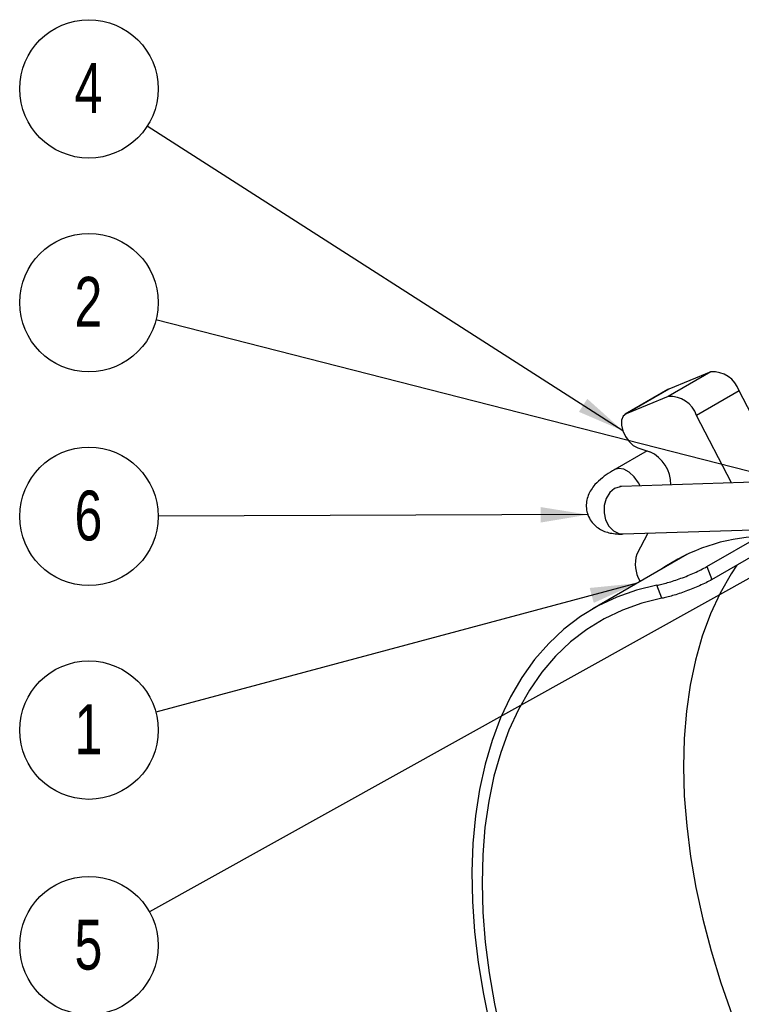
# Model space of a CAD drawing. Header units: millimetres. Extents: x 60 to 704, y 20 to 284.
# Tile 32 of 38: x 575 to 626, y 193 to 262. Entities that reach past the tile are written whole.
import ezdxf

# ---------------------------------------------------------------- set-up
doc = ezdxf.new("R2010")
doc.units = ezdxf.units.MM
doc.layers.add('FORMATO', color=179, linetype='Continuous')
doc.styles.add('SLDTEXTSTYLE0', font='TXT', dxfattribs={"width": 0.75})
doc.dimstyles.new('SLDDIMSTYLE6', dxfattribs={"dimtxt": 0.18, "dimasz": 3.302, "dimexe": 0, "dimexo": 0.0625, "dimgap": 0, "dimtad": 0, "dimtih": 1, "dimtoh": 1, "dimdec": 0, "dimrnd": 1e-09, "dimzin": 0, "dimdsep": 46, "dimtxsty": 'Standard', "dimsah": 1, "dimcen": 0.09, "dimadec": 0, "dimazin": 0, "dimtfac": 3.302, "dimtdec": 0, "dimtofl": 0, "dimtmove": 0, "dimatfit": 3, "dimfxl": 0, "dimfrac": 2, "dimtolj": 1, "dimtzin": 0, "dimarcsym": 0})

# ---------------------------------------------------------------- blocks, each defined once
blk = doc.blocks.new('SW_NOTE_0_4')
at = {"layer": 'FORMATO', "color": 0}
blk.add_circle((-4.246, -2.362), 4.859, dxfattribs=at)
at = {"layer": 'FORMATO', "color": 0, "insert": (-4.281, -0.551), "char_height": 3.5, "attachment_point": 2, "style": 'SLDTEXTSTYLE0'}
blk.add_mtext('5', dxfattribs=at)
blk = doc.blocks.new('SW_NOTE_0_5')
at = {"layer": 'FORMATO', "color": 0}
blk.add_circle((-4.693, -1.258), 4.859, dxfattribs=at)
at = {"layer": 'FORMATO', "color": 0, "insert": (-4.729, 0.553), "char_height": 3.5, "attachment_point": 2, "style": 'SLDTEXTSTYLE0'}
blk.add_mtext('1', dxfattribs=at)
blk = doc.blocks.new('SW_NOTE_0_6')
at = {"layer": 'FORMATO', "color": 0}
blk.add_circle((-4.859, -0.017), 4.859, dxfattribs=at)
at = {"layer": 'FORMATO', "color": 0, "insert": (-4.894, 1.794), "char_height": 3.5, "attachment_point": 2, "style": 'SLDTEXTSTYLE0'}
blk.add_mtext('6', dxfattribs=at)
blk = doc.blocks.new('SW_NOTE_0_7')
at = {"layer": 'FORMATO', "color": 0}
blk.add_circle((-4.707, 1.204), 4.859, dxfattribs=at)
at = {"layer": 'FORMATO', "color": 0, "insert": (-4.743, 3.015), "char_height": 3.5, "attachment_point": 2, "style": 'SLDTEXTSTYLE0'}
blk.add_mtext('2', dxfattribs=at)
blk = doc.blocks.new('SW_NOTE_0_8')
at = {"layer": 'FORMATO', "color": 0}
blk.add_circle((-4.092, 2.621), 4.859, dxfattribs=at)
at = {"layer": 'FORMATO', "color": 0, "insert": (-4.127, 4.432), "char_height": 3.5, "attachment_point": 2, "style": 'SLDTEXTSTYLE0'}
blk.add_mtext('4', dxfattribs=at)

msp = doc.modelspace()

# ---------------------------------------------------------------- linework, layer by layer
at = {"color": 7, "linetype": 'Continuous', "lineweight": 25}
for p, q in [((623.4772, 237.7265), (620.4838, 235.9984)), ((623.4772, 237.7265), (620.5288, 236.5148)), ((620.4747, 236.4882), (617.4812, 234.7601)), ((620.5288, 236.5148), (617.5354, 234.7867)), ((620.5288, 236.5148), (620.4747, 236.4882)), ((620.4838, 235.9984), (617.5354, 234.7867)), ((625.4712, 236.3965), (622.4778, 234.6684)), ((628.7587, 230.0628), (625.4712, 236.3965)), ((624.9339, 229.9364), (622.4778, 234.6684)), ((618.3543, 232.4023), (619.1948, 232.1249)), ((619.0067, 232.187), (616.7427, 230.88)), ((634.7976, 230.2625), (617.2204, 229.6814)), ((617.3306, 226.3499), (634.9742, 226.9332)), ((623.5432, 223.1448), (629.8097, 226.7624)), ((619.0535, 226.4068), (618.2949, 224.9251)), ((623.192, 224.0563), (627.7624, 226.6947)), ((621.7962, 224.91), (615.2073, 221.1063)), ((623.192, 224.0563), (623.5432, 223.1448)), ((618.507, 223.0628), (618.5276, 223.0231)), ((620.0522, 221.8385), (619.7002, 222.7519))]:
    msp.add_line(p, q, dxfattribs=at)
at = {"color": 7, "linetype": 'Continuous', "lineweight": 25, "flags": 128}
for points in [[(617.5354, 234.7867), (617.334, 234.6255), (617.2215, 234.3526), (617.21, 233.9974), (617.3009, 233.5984), (617.4843, 233.1989), (617.7402, 232.8421), (618.0411, 232.5666), (618.3543, 232.4023)], [(625.3011, 224.1596), (624.9034, 223.5593), (624.1289, 222.2016), (623.4523, 220.7357), (622.8761, 219.1672), (622.4024, 217.5021), (622.0331, 215.7467), (621.7696, 213.9077), (621.6129, 211.9921), (621.5636, 210.0071), (621.6218, 207.9604), (621.7874, 205.8597), (622.0597, 203.713), (622.4377, 201.5284), (622.9199, 199.3143), (623.5045, 197.0791), (624.1893, 194.8312), (624.9717, 192.5793)], [(619.7002, 222.7519), (618.2545, 222.4062), (616.8738, 221.9233), (615.5633, 221.3048), (614.328, 220.5531), (613.1724, 219.6711), (612.1009, 218.662), (611.1174, 217.5295), (610.2256, 216.2779), (609.4289, 214.912), (608.7301, 213.4366), (608.132, 211.8574), (607.6368, 210.1803), (607.2462, 208.4115), (606.9618, 206.5576), (606.7846, 204.6255), (606.7153, 202.6225), (606.7541, 200.5559), (606.9009, 198.4336), (607.1552, 196.2634), (607.5159, 194.0534), (607.9818, 191.8118)], [(620.0522, 221.8385), (618.6299, 221.4937), (617.2725, 221.0123), (615.9852, 220.3963), (614.7729, 219.6479), (613.6402, 218.77), (612.5914, 217.766), (611.6305, 216.6396), (610.7612, 215.3952), (609.9868, 214.0375), (609.3102, 212.5716), (608.7339, 211.0031), (608.2603, 209.338), (607.891, 207.5826), (607.6275, 205.7436), (607.4708, 203.828), (607.4214, 201.8431), (607.4797, 199.7963), (607.6452, 197.6956), (607.9175, 195.5489), (608.2955, 193.3643), (608.7777, 191.1502)]]:
    msp.add_lwpolyline(points, dxfattribs=at)
at = {"color": 8, "linetype": 'Continuous', "lineweight": 25, "flags": 128}
for points in [[(618.5115, 229.7241), (618.3967, 229.9394), (618.0952, 230.3586), (617.7429, 230.6875), (617.3742, 230.8939), (617.0253, 230.9577), (616.7425, 230.8799)], [(617.2204, 229.6814), (617.1159, 229.6725), (616.7248, 229.5367), (616.3876, 229.2521), (616.1372, 228.8463), (615.9984, 228.3593), (615.9845, 227.8386), (616.097, 227.3353), (616.3248, 226.8986), (616.6457, 226.5712), (617.0283, 226.3852), (617.3306, 226.3499)]]:
    msp.add_lwpolyline(points, dxfattribs=at)
at = {"color": 7, "linetype": 'Continuous', "lineweight": 25}
for centre, radius, start, end in [((623.6268, 235.7911), 1.9412, 18.172431, 94.420674), ((620.6334, 234.063), 1.9412, 18.172431, 94.420674), ((618.1581, 229.8317), 2.5166, 359.17767, 65.673271), ((627.5438, 212.8094), 13.3928, 92.838045, 124.399397), ((620.3544, 224.2165), 2.1781, 161.012698, 211.983063)]:
    msp.add_arc(centre, radius, start, end, dxfattribs=at)
for points, knots in [([(616.7427, 230.88), (616.6394, 230.8188), (616.3232, 230.6315), (615.8399, 230.2925), (615.4011, 229.8975), (615.0763, 229.4793), (614.867, 229.0786), (614.7438, 228.6303), (614.7298, 228.1528), (614.8393, 227.6715), (615.0693, 227.2392), (615.3872, 226.8942), (615.7465, 226.6477), (616.1329, 226.4823), (616.555, 226.3819), (616.9515, 226.3442), (617.2233, 226.3483), (617.3306, 226.3499)], [0, 0, 0, 0, 0.0486883, 0.1490193, 0.2603368, 0.3282585, 0.3915027, 0.4526141, 0.5131801, 0.5738386, 0.6376913, 0.6966003, 0.7534847, 0.8115612, 0.8749803, 0.950643, 1, 1, 1, 1]), ([(617.2204, 229.6814), (617.1806, 229.6812), (617.1023, 229.6807), (617.097, 229.682), (617.0945, 229.6826)], [0, 0, 0, 0, 0.508108, 1, 1, 1, 1]), ([(619.7002, 222.7519), (619.8041, 222.7714), (619.9188, 222.7965), (620.1692, 222.8578), (620.3064, 222.8944), (620.5944, 222.9773), (620.7443, 223.0233), (621.0559, 223.1247), (621.2186, 223.1805), (621.5418, 223.2978), (621.7039, 223.3596), (622.0289, 223.4905), (622.1893, 223.5586), (622.4976, 223.6969), (622.6477, 223.7681), (622.9336, 223.9124), (623.0674, 223.9844), (623.192, 224.0563)], [0, 0, 0, 0, 0.125, 0.125, 0.25, 0.25, 0.375, 0.375, 0.5, 0.5, 0.625, 0.625, 0.75, 0.75, 0.875, 0.875, 1, 1, 1, 1]), ([(623.5432, 223.1448), (623.4186, 223.0729), (623.2855, 223.0014), (623.003, 222.8587), (622.8519, 222.7869), (622.5417, 222.6476), (622.3833, 222.5803), (622.0604, 222.4501), (621.8948, 222.3868), (621.5716, 222.2695), (621.4123, 222.2146), (621.0987, 222.1123), (620.9469, 222.0656), (620.6607, 221.9828), (620.5245, 221.9462), (620.2712, 221.8837), (620.1559, 221.8582), (620.0522, 221.8385)], [0, 0, 0, 0, 0.125, 0.125, 0.25, 0.25, 0.375, 0.375, 0.5, 0.5, 0.625, 0.625, 0.75, 0.75, 0.875, 0.875, 1, 1, 1, 1])]:
    msp.add_open_spline(points, degree=3, knots=knots, dxfattribs=at)

# ---------------------------------------------------------------- block references
at = {"layer": 'FORMATO'}
for name, p in [('SW_NOTE_0_8', (583.9237, 254.9781)), ('SW_NOTE_0_7', (584.5394, 241.3887)), ('SW_NOTE_0_6', (584.6909, 227.6034)), ('SW_NOTE_0_5', (584.5253, 213.8384)), ('SW_NOTE_0_4', (584.078, 199.8169))]:
    msp.add_blockref(name, p, dxfattribs=at)

# ---------------------------------------------------------------- leaders
for points in [[(617.2996, 233.6022), (583.9237, 254.9781)], [(631.104, 229.48), (584.5394, 241.3887)], [(635.4509, 228.3988), (584.078, 199.8169)], [(614.8497, 227.7075), (584.6909, 227.6034)], [(618.3119, 222.893), (584.5253, 213.8384)]]:
    msp.add_leader(points, dimstyle='SLDDIMSTYLE6', dxfattribs=at)

doc.saveas('drawing.dxf')
